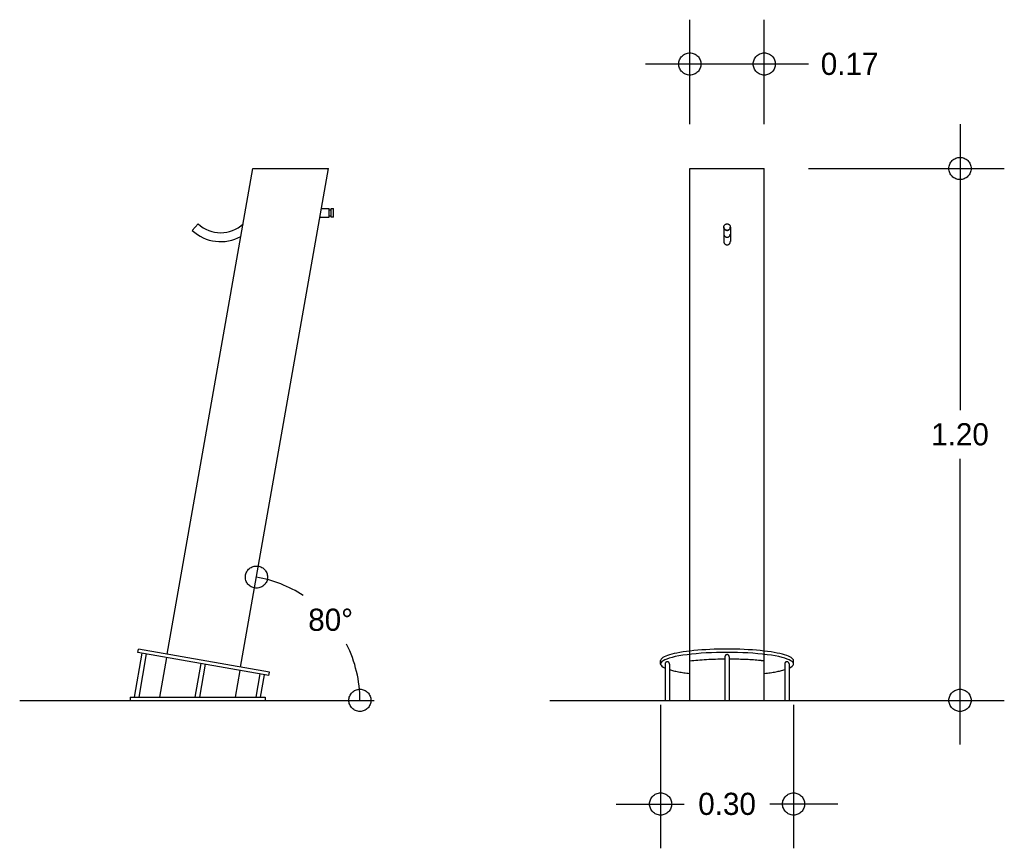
# Model space of a CAD drawing. Header units: centimetres. Extents: x -0.42 to 1.8, y 1.35 to 3.22.
import ezdxf

# ---------------------------------------------------------------- set-up
doc = ezdxf.new("R2010")
doc.units = ezdxf.units.CM
doc.header["$MEASUREMENT"] = 0
doc.linetypes.add('ACAD_ISO02W100', pattern=[15, 12, -3])
doc.linetypes.add('ACAD_ISO04W100', pattern=[30, 24, -3, 0, -3])
doc.layers.add('EJES', color=7, linetype='ACAD_ISO04W100')
doc.layers.add('proyeccion', color=7, linetype='ACAD_ISO02W100')
doc.dimstyles.get("Standard").update_dxf_attribs({"dimtxt": 0.18, "dimasz": 0.18, "dimexe": 0.18, "dimexo": 0.0625, "dimgap": 0.09, "dimtad": 0, "dimtih": 1, "dimtoh": 1, "dimdec": 4, "dimzin": 0, "dimdsep": 46, "dimtxsty": 'Standard', "dimcen": 0.09, "dimadec": 0, "dimazin": 0, "dimtfac": 1, "dimtdec": 4, "dimtofl": 0, "dimtmove": 0, "dimatfit": 3, "dimfxl": 0, "dimtolj": 1, "dimtzin": 0, "dimarcsym": 0})

# ---------------------------------------------------------------- blocks, each defined once
blk = doc.blocks.new('_Small')
at = {"layer": 'EJES', "color": 0, "lineweight": -2}
blk.add_circle((0, 0), 0.25, dxfattribs=at)
blk = doc.blocks.new('*D1')
at = {"layer": 'Defpoints', "color": 0}
for p in [(1.2605, 2.8867), (1.2605, 1.6867), (1.7021, 1.6867)]:
    blk.add_point(p, dxfattribs=at)
at = {"layer": 'proyeccion', "color": 0, "lineweight": -2}
for p, q in [((1.7021, 2.9867), (1.7021, 2.3417)), ((1.3605, 2.8867), (1.8021, 2.8867)), ((1.7021, 1.5867), (1.7021, 2.2317)), ((1.3605, 1.6867), (1.8021, 1.6867))]:
    blk.add_line(p, q, dxfattribs=at)
at = {"layer": 'proyeccion', "color": 0, "lineweight": -2, "xscale": 0.1, "yscale": 0.1, "zscale": 0.1}
for p, rotation in [((1.7021, 2.8867), 90), ((1.7021, 1.6867), 270)]:
    blk.add_blockref('_Small', p, dxfattribs=dict(at, rotation=rotation))
at = {"layer": 'proyeccion', "color": 0, "insert": (1.7021, 2.2867), "char_height": 0.05, "attachment_point": 5}
blk.add_mtext('\\A1;1.20', dxfattribs=at)
blk = doc.blocks.new('*D2')
at = {"layer": 'Defpoints', "color": 0}
for p in [(1.2605, 3.1225), (1.0925, 2.8867), (1.2605, 2.8867)]:
    blk.add_point(p, dxfattribs=at)
at = {"layer": 'proyeccion', "color": 0, "lineweight": -2}
for p, q in [((1.0925, 2.9867), (1.0925, 3.2225)), ((1.2605, 2.9867), (1.2605, 3.2225)), ((0.9925, 3.1225), (1.2605, 3.1225)), ((1.2605, 3.1225), (1.3605, 3.1225))]:
    blk.add_line(p, q, dxfattribs=at)
at = {"layer": 'proyeccion', "color": 0, "lineweight": -2, "xscale": 0.1, "yscale": 0.1, "zscale": 0.1, "rotation": 180}
blk.add_blockref('_Small', (1.0925, 3.1225), dxfattribs=at)
at = {"layer": 'proyeccion', "color": 0, "lineweight": -2, "xscale": 0.1, "yscale": 0.1, "zscale": 0.1}
blk.add_blockref('_Small', (1.2605, 3.1225), dxfattribs=at)
at = {"layer": 'proyeccion', "color": 0, "insert": (1.453, 3.1225), "char_height": 0.05, "attachment_point": 5}
blk.add_mtext('\\A1;0.17', dxfattribs=at)
blk = doc.blocks.new('*D3')
at = {"layer": 'Defpoints', "color": 0}
for p in [(1.0265, 1.7763), (1.3265, 1.7763), (1.3265, 1.4528)]:
    blk.add_point(p, dxfattribs=at)
at = {"layer": 'proyeccion', "color": 0, "lineweight": -2}
for p, q in [((1.0265, 1.6763), (1.0265, 1.3528)), ((1.3265, 1.6763), (1.3265, 1.3528)), ((0.9265, 1.4528), (1.0799, 1.4528)), ((1.4265, 1.4528), (1.2732, 1.4528))]:
    blk.add_line(p, q, dxfattribs=at)
at = {"layer": 'proyeccion', "color": 0, "lineweight": -2, "xscale": 0.1, "yscale": 0.1, "zscale": 0.1, "rotation": 180}
blk.add_blockref('_Small', (1.0265, 1.4528), dxfattribs=at)
at = {"layer": 'proyeccion', "color": 0, "lineweight": -2, "xscale": 0.1, "yscale": 0.1, "zscale": 0.1}
blk.add_blockref('_Small', (1.3265, 1.4528), dxfattribs=at)
at = {"layer": 'proyeccion', "color": 0, "insert": (1.1765, 1.4528), "char_height": 0.05, "attachment_point": 5}
blk.add_mtext('\\A1;0.30', dxfattribs=at)
blk = doc.blocks.new('*D4')
at = {"layer": 'Defpoints', "color": 0}
for p in [(0.2772, 2.8867), (0.318, 1.8135), (0.0788, 1.7617), (-0.4197, 1.6867), (0.3803, 1.6867)]:
    blk.add_point(p, dxfattribs=at)
at = {"layer": 'proyeccion', "color": 0, "lineweight": -2}
for start, end in [(56.8808, 80), (0, 26.618)]:
    blk.add_arc((0.0656, 1.6867), 0.2824, start, end, dxfattribs=at)
at = {"layer": 'proyeccion', "color": 0, "lineweight": -2, "xscale": 0.1, "yscale": 0.1, "zscale": 0.1}
for p, rotation in [((0.1146, 1.9648), 169.9999999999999), ((0.348, 1.6867), 270)]:
    blk.add_blockref('_Small', p, dxfattribs=dict(at, rotation=rotation))
at = {"layer": 'proyeccion', "color": 0, "insert": (0.2819, 1.8682), "char_height": 0.05, "attachment_point": 5}
blk.add_mtext('\\A1;80°', dxfattribs=at)

msp = doc.modelspace()

# ---------------------------------------------------------------- linework, layer by layer
at = {"layer": 'proyeccion'}
for p, q in [((-0.0866, 1.7909), (0.1066, 2.8867)), ((0.0788, 1.7617), (0.2772, 2.8867)), ((0.1066, 2.8867), (0.2772, 2.8867)), ((1.0925, 2.8867), (1.2605, 2.8867)), ((1.0925, 1.6867), (1.0925, 2.8867)), ((1.2605, 1.6867), (1.2605, 2.8867)), ((0.2613, 2.7967), (0.2783, 2.7967)), ((0.2783, 2.7767), (0.2783, 2.7967)), ((0.2783, 2.7932), (0.2833, 2.7932)), ((0.2783, 2.7802), (0.2833, 2.7802)), ((0.2833, 2.7967), (0.2883, 2.7967)), ((0.2833, 2.7767), (0.2833, 2.7967)), ((0.2883, 2.7767), (0.2883, 2.7967)), ((-0.0306, 2.7471), (-0.017, 2.7617)), ((0.2578, 2.7767), (0.2783, 2.7767)), ((0.2883, 2.7767), (0.2833, 2.7767)), ((1.1692, 2.7544), (1.1692, 2.7217)), ((1.1839, 2.7544), (1.1839, 2.7217)), ((-0.1529, 1.795), (-0.1516, 1.8023)), ((0.1438, 1.7502), (-0.1516, 1.8023)), ((-0.1605, 1.6942), (-0.1431, 1.7932)), ((0.1425, 1.7429), (-0.1529, 1.795)), ((-0.1504, 1.6942), (-0.1332, 1.7915)), ((-0.1037, 1.6942), (-0.0879, 1.7835)), ((1.1715, 1.7848), (1.1715, 1.7848)), ((1.1715, 1.7848), (1.1715, 1.6867)), ((1.1815, 1.7848), (1.1815, 1.7848)), ((1.1815, 1.7848), (1.1815, 1.6867)), ((-0.0235, 1.6942), (-0.0101, 1.7698)), ((-0.0133, 1.6942), (-0.0003, 1.768)), ((1.0266, 1.7686), (1.0265, 1.7763)), ((1.0366, 1.7686), (1.0366, 1.6867)), ((1.0466, 1.7686), (1.0466, 1.6867)), ((1.3065, 1.7689), (1.3065, 1.6867)), ((1.3165, 1.7689), (1.3165, 1.7689)), ((1.3165, 1.7689), (1.3165, 1.6867)), ((1.3265, 1.7688), (1.3265, 1.7763)), ((0.0669, 1.6942), (0.0775, 1.7543)), ((0.1136, 1.6942), (0.1228, 1.7463)), ((0.1238, 1.6942), (0.1327, 1.7446)), ((0.1425, 1.7429), (0.1438, 1.7502)), ((-0.1707, 1.6942), (-0.1707, 1.6867)), ((-0.1707, 1.6942), (0.1339, 1.6942)), ((0.1339, 1.6942), (0.1339, 1.6867)), ((-0.4197, 1.6867), (0.3803, 1.6867)), ((0.7765, 1.6867), (1.5765, 1.6867))]:
    msp.add_line(p, q, dxfattribs=at)
msp.add_circle((1.1765, 2.7544), 0.00731, dxfattribs=at)
for centre, radius, start, end in [((0.0338, 2.8161), 0.0744, 226.9987, 313.0013), ((0.0338, 2.8161), 0.0944, 226.9987, 299.0148), ((1.1765, 2.7544), 0.00731, 180, 0), ((1.1765, 2.7389), 0.00731, 180, 0), ((1.1765, 2.7217), 0.00731, 180, 0), ((1.1765, 1.7848), 0.005, 359.9259, 180.0741), ((1.3115, 1.7689), 0.005, 0, 180)]:
    msp.add_arc(centre, radius, start, end, dxfattribs=at)
for centre, major_axis, ratio, start_param, end_param in [((1.1765, 1.7763), (-0.15, 0), 0.173648, 3.14156, 6.283697), ((1.1765, 1.7689), (-0.15, 0), 0.173648, 2.774385, 6.650604), ((1.0416, 1.7686), (-0.005, 0), 1, 3.141593, 6.283185), ((1.1765, 1.7689), (-0.15, 0), 0.173648, 0.522467, 0.976411), ((1.1765, 1.7689), (-0.15, 0), 0.173648, 2.165182, 2.619278)]:
    msp.add_ellipse(centre, major_axis=major_axis, ratio=ratio, start_param=start_param, end_param=end_param, dxfattribs=at)
msp.add_open_spline([(1.1715, 1.7796), (1.1434, 1.7793), (1.1155, 1.7777), (1.0925, 1.7751)], degree=3, dxfattribs=at)
msp.add_open_spline([(1.2605, 1.7754), (1.2563, 1.7759), (1.2519, 1.7764), (1.2273, 1.7787), (1.2045, 1.7796), (1.1815, 1.7796)], degree=3, knots=[4.1034574, 4.1034574, 4.1034574, 4.1034574, 4.2105272, 4.2105272, 4.6791353, 4.6791353, 4.6791353, 4.6791353], dxfattribs=at)

# ---------------------------------------------------------------- dimensions: what is measured, and where the dimension line sits
for base, p1, p2, picture, middle in [((1.2605, 3.1225), (1.0925, 2.8867), (1.2605, 2.8867), '*D2', (1.453, 3.1225)), ((1.3265, 1.4528), (1.0265, 1.7763), (1.3265, 1.7763), '*D3', (1.1765, 1.4528))]:
    dim = msp.add_linear_dim(base=base, p1=p1, p2=p2, dimstyle='Standard', override={"dimtxt": 0.05, "dimasz": 0.1, "dimexe": 0.1, "dimexo": 0.1, "dimgap": 0.03, "dimdec": 2, "dimblk": 'Small', "dimdle": 0.1, "dimtdec": 2}, dxfattribs=at)
    dim.commit()
    dim.dimension.update_dxf_attribs({"geometry": picture, "text_midpoint": middle})
dim = msp.add_linear_dim(base=(1.7021, 1.6867), p1=(1.2605, 2.8867), p2=(1.2605, 1.6867), angle=90, dimstyle='Standard', override={"dimtxt": 0.05, "dimasz": 0.1, "dimexe": 0.1, "dimexo": 0.1, "dimgap": 0.03, "dimdec": 2, "dimblk": 'Small', "dimdle": 0.1, "dimtdec": 2}, dxfattribs=at)
dim.commit()
dim.dimension.update_dxf_attribs({"geometry": '*D1', "text_midpoint": (1.7021, 2.2867)})
dim = msp.add_angular_dim_2l(base=(0.318, 1.8135), line1=((-0.4197, 1.6867), (0.3803, 1.6867)), line2=((0.0788, 1.7617), (0.2772, 2.8867)), dimstyle='Standard', override={"dimtxt": 0.05, "dimasz": 0.1, "dimexe": 0.1, "dimexo": 0.1, "dimgap": 0.03, "dimdec": 2, "dimblk": 'Small', "dimdle": 0.1, "dimtdec": 2}, dxfattribs=at)
dim.commit()
dim.dimension.update_dxf_attribs({"geometry": '*D4', "text_midpoint": (0.2819, 1.8682)})

doc.saveas('drawing.dxf')
